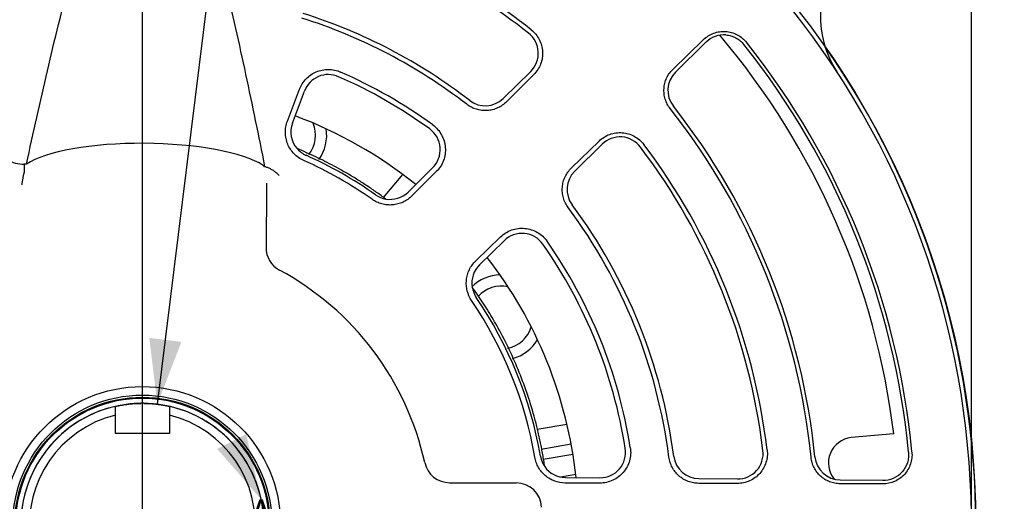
# Model space of a CAD drawing. Header units: inches. Extents: x 0.7 to 44, y 0 to 25.
# Tile 14 of 16: x 33.7 to 38.3, y 18.1 to 20.3. Entities that reach past the tile are written whole.
import ezdxf

# ---------------------------------------------------------------- set-up
doc = ezdxf.new("R2010")
doc.units = ezdxf.units.IN
doc.header["$MEASUREMENT"] = 0
doc.linetypes.add('SLD-Center', pattern=[1.45, 0.7, -0.25, 0.25, -0.25])
doc.linetypes.add('SLD-Solid', pattern=[0])
doc.layers.add('CENTER', color=40, linetype='SLD-Center')
for name, color, linetype, lineweight in [('DIMENSIONS', 140, 'SLD-Solid', 25), ('SLD-0', 7, 'SLD-Solid', 25), ('TEXT', 140, 'SLD-Solid', 25)]:
    doc.layers.add(name, color=color, linetype=linetype, lineweight=lineweight)
doc.styles.add('SLDTEXTSTYLE0', font='GOTHIC.TTF', dxfattribs={"width": 0.913})
doc.dimstyles.new('SLDDIMSTYLE0', dxfattribs={"dimtxt": 0.25, "dimasz": 0.3, "dimexe": 0, "dimexo": 0.0625, "dimgap": 0.0625, "dimtad": 0, "dimtih": 1, "dimtoh": 1, "dimrnd": 1e-09, "dimzin": 12, "dimdsep": 46, "dimtxsty": 'SLDTEXTSTYLE0', "dimsah": 1, "dimcen": 0.09, "dimadec": 0, "dimazin": 3, "dimtfac": 1, "dimtofl": 0, "dimtmove": 0, "dimatfit": 3, "dimfxl": 0, "dimfrac": 2, "dimtolj": 1, "dimtzin": 12, "dimarcsym": 0})
doc.dimstyles.new('SLDDIMSTYLE5', dxfattribs={"dimtxt": 0.25, "dimasz": 0.3, "dimexe": 0, "dimexo": 0.0625, "dimgap": 0.0625, "dimtad": 0, "dimtih": 1, "dimtoh": 1, "dimrnd": 1e-09, "dimzin": 12, "dimdsep": 46, "dimtxsty": 'SLDTEXTSTYLE0', "dimsah": 1, "dimcen": 0, "dimadec": 0, "dimazin": 3, "dimtfac": 1, "dimtofl": 0, "dimtmove": 0, "dimatfit": 3, "dimfxl": 0, "dimfrac": 2, "dimtolj": 1, "dimtzin": 12, "dimarcsym": 0})

# ---------------------------------------------------------------- blocks, each defined once
blk = doc.blocks.new('_D_12')
at = {"layer": 'DIMENSIONS'}
for p, q in [((30.3513, 23.9616), (30.3513, 24.6702)), ((38.101, 23.5679), (38.101, 24.6702)), ((33.8105, 24.582), (33.7344, 24.582)), ((33.7344, 24.582), (33.7344, 24.1852)), ((34.6418, 24.582), (34.718, 24.582)), ((34.718, 24.582), (34.718, 24.1852)), ((30.3513, 24.5452), (33.6075, 24.5452)), ((38.101, 24.5452), (34.8449, 24.5452)), ((33.7344, 24.1852), (33.8105, 24.1852)), ((34.718, 24.1852), (34.6418, 24.1852)), ((30.3513, 18.0427), (30.3513, 23.7116)), ((38.101, 21.9759), (38.101, 23.3179)), ((38.101, 18.0427), (38.101, 21.7259))]:
    blk.add_line(p, q, dxfattribs=at)
for points in [[(30.3513, 24.5452), (30.6513, 24.4702), (30.6513, 24.6202)], [(38.101, 24.5452), (37.801, 24.6202), (37.801, 24.4702)]]:
    blk.add_solid(points, dxfattribs=at)
at = {"layer": 'DIMENSIONS', "char_height": 0.25, "attachment_point": 1, "style": 'SLDTEXTSTYLE0'}
for s, insert in [('7.75', (33.9029, 24.9522)), ('196.8', (33.8105, 24.5045))]:
    blk.add_mtext(s, dxfattribs=dict(at, insert=insert))
blk = doc.blocks.new('_D_13')
at = {"layer": 'DIMENSIONS'}
for p, q in [((34.3124, 21.8509), (40.2142, 21.8509)), ((40.0892, 21.8509), (40.0892, 18.0826)), ((39.6736, 17.7086), (39.5974, 17.7086)), ((39.5974, 17.7086), (39.5974, 17.3117)), ((40.5048, 17.7086), (40.581, 17.7086)), ((40.581, 17.7086), (40.581, 17.3117)), ((39.5974, 17.3117), (39.6736, 17.3117)), ((40.581, 17.3117), (40.5048, 17.3117)), ((40.0892, 13.4927), (40.0892, 17.2609)), ((38.5644, 13.4927), (40.2142, 13.4927))]:
    blk.add_line(p, q, dxfattribs=at)
for points in [[(40.0892, 21.8509), (40.0142, 21.5509), (40.1642, 21.5509)], [(40.0892, 13.4927), (40.1642, 13.7927), (40.0142, 13.7927)]]:
    blk.add_solid(points, dxfattribs=at)
at = {"layer": 'DIMENSIONS', "char_height": 0.25, "attachment_point": 1, "style": 'SLDTEXTSTYLE0'}
for s, insert in [('8.36', (39.7659, 18.0787)), ('212.3', (39.6736, 17.6311))]:
    blk.add_mtext(s, dxfattribs=dict(at, insert=insert))
blk = doc.blocks.new('_D_16')
at = {"layer": 'DIMENSIONS'}
for p, q in [((28.1203, 16.6578), (28.1203, 23.9616)), ((34.2624, 18.0427), (34.2624, 23.9616)), ((32.1971, 23.8734), (32.1209, 23.8734)), ((32.1209, 23.8734), (32.1209, 23.4765)), ((33.0284, 23.8734), (33.1045, 23.8734)), ((33.1045, 23.8734), (33.1045, 23.4765)), ((28.1203, 23.8366), (31.994, 23.8366)), ((34.2624, 23.8366), (33.2314, 23.8366)), ((32.1209, 23.4765), (32.1971, 23.4765)), ((33.1045, 23.4765), (33.0284, 23.4765))]:
    blk.add_line(p, q, dxfattribs=at)
for points in [[(28.1203, 23.8366), (28.4203, 23.7616), (28.4203, 23.9116)], [(34.2624, 23.8366), (33.9624, 23.9116), (33.9624, 23.7616)]]:
    blk.add_solid(points, dxfattribs=at)
at = {"layer": 'DIMENSIONS', "char_height": 0.25, "attachment_point": 1, "style": 'SLDTEXTSTYLE0'}
for s, insert in [('6.14', (32.2895, 24.2435)), ('156.0', (32.1971, 23.7958))]:
    blk.add_mtext(s, dxfattribs=dict(at, insert=insert))
blk = doc.blocks.new('_D_18')
at = {"layer": 'DIMENSIONS'}
for p, q in [((35.2639, 22.5682), (35.1877, 22.5682)), ((35.1877, 22.5682), (35.1877, 22.1713)), ((35.9104, 22.5682), (35.9866, 22.5682)), ((35.9866, 22.5682), (35.9866, 22.1713)), ((34.3317, 18.5508), (34.8254, 22.5313)), ((34.8254, 22.5313), (35.0754, 22.5313)), ((35.1877, 22.1713), (35.2639, 22.1713)), ((35.9866, 22.1713), (35.9104, 22.1713))]:
    blk.add_line(p, q, dxfattribs=at)
blk.add_arc((34.2624, 17.9927), 0.5624, 82.2386, 95.4605, dxfattribs=at)
blk.add_solid([(34.3317, 18.5508), (34.443, 18.8393), (34.2942, 18.8577)], dxfattribs=at)
at = {"layer": 'DIMENSIONS', "char_height": 0.25, "attachment_point": 1, "style": 'SLDTEXTSTYLE0'}
for s, insert in [('%%c', (35.0754, 22.9383)), ('1.12', (35.4524, 22.9383)), ('28.6', (35.2639, 22.4906))]:
    blk.add_mtext(s, dxfattribs=dict(at, insert=insert))
blk = doc.blocks.new('SW_CENTERMARKSYMBOL_0')
at = {"layer": 'CENTER', "color": 0}
blk.add_line((0, 0.2), (0, 3.9583), dxfattribs=at)

msp = doc.modelspace()

# ---------------------------------------------------------------- linework, layer by layer
for p, q in [((36.7184, 20.0999), (36.8604, 20.2378)), ((36.7307, 20.0873), (36.8719, 20.226)), ((35.9328, 19.9654), (36.0603, 20.0907)), ((36.0747, 20.0761), (35.948, 19.95)), ((34.9337, 19.8605), (34.9898, 20.008)), ((34.9574, 19.8517), (35.0126, 19.9994)), ((36.2488, 19.6439), (36.377, 19.7684)), ((36.2639, 19.6285), (36.3914, 19.7538)), ((33.7155, 19.6617), (33.7152, 19.6236)), ((35.3789, 19.507), (35.4682, 19.6134)), ((35.4922, 19.5324), (35.6062, 19.6445)), ((35.6233, 19.627), (35.51, 19.5143)), ((34.8375, 19.5739), (34.8374, 19.5566)), ((34.8374, 19.5566), (34.835, 19.2762)), ((35.8055, 19.2136), (35.9202, 19.3249)), ((35.8233, 19.1955), (35.9373, 19.3075)), ((34.1374, 18.4161), (34.1374, 18.5005)), ((34.3874, 18.5005), (34.3874, 18.4161)), ((36.0896, 18.4348), (36.2279, 18.4591)), ((34.3874, 18.4161), (34.1374, 18.4161)), ((37.741, 18.4137), (37.5447, 18.3966)), ((36.1084, 18.3436), (36.2473, 18.3681)), ((36.256, 18.3187), (36.1185, 18.2944)), ((36.2689, 18.2265), (36.1987, 18.2141)), ((36.2208, 18.2119), (36.3806, 18.2105)), ((36.8385, 18.2065), (37.0173, 18.205)), ((37.493, 18.2008), (37.691, 18.1991)), ((35.6847, 18.1878), (35.9933, 18.187)), ((36.3804, 18.186), (36.2205, 18.1864)), ((37.0171, 18.1844), (36.8383, 18.1848)), ((37.6908, 18.1826), (37.4929, 18.1831))]:
    msp.add_line(p, q)
for radius in [0.6398, 0.6004, 0.5906, 0.5866]:
    msp.add_circle((34.2624, 17.9927), radius)
for centre, radius, start, end in [((34.2624, 17.9927), 2.8937, 51.8367, 72.9866), ((34.2624, 17.9927), 2.9133, 51.8367, 72.9866), ((37.8742, 20.3464), 0.4724, 144.5433, 213.0919), ((34.2624, 17.9927), 3.8386, 320.4323, 38.5723), ((34.2624, 17.9927), 2.4579, 52.3398, 72.5403), ((34.2624, 17.9927), 2.4803, 52.3398, 72.5403), ((35.9775, 20.175), 0.1181, 314.5023, 51.8367), ((36.9547, 20.1418), 0.1181, 85.7651, 134.5023), ((34.2624, 17.9927), 3.5039, 6.9013, 40.2855), ((34.2624, 17.9927), 3.563, 5.406, 38.5986), ((34.2624, 17.9927), 3.5786, 5.406, 38.5986), ((34.2624, 17.9927), 3.8583, 0, 34.9879), ((35.1233, 19.9581), 0.1181, 66.3468, 159.5023), ((34.2624, 17.9927), 2.2638, 54.0076, 66.3468), ((34.2624, 17.9927), 2.2873, 54.0076, 66.3468), ((36.8135, 20.003), 0.1181, 134.5023, 218.2394), ((35.85, 20.0497), 0.1181, 232.3398, 314.5023), ((34.2624, 17.9927), 3.1299, 5.7652, 38.2394), ((34.2624, 17.9927), 2.0201, 51.2177, 69.5023), ((34.2624, 17.9927), 3.1115, 5.7652, 38.2394), ((35.068, 19.8103), 0.1181, 159.5023, 220.7243), ((34.9189, 19.7962), 0.1452, 321.6738, 22.408), ((34.9189, 19.7962), 0.1969, 324.9232, 8.2949), ((35.5234, 19.7287), 0.1181, 314.5023, 54.0076), ((36.4742, 19.6695), 0.1181, 37.168, 134.5023), ((34.2624, 17.9927), 2.8937, 6.8367, 37.168), ((34.2624, 17.9927), 2.9133, 6.8367, 37.168), ((35.068, 19.8103), 0.1181, 220.7243, 246.0966), ((34.2624, 17.9927), 1.8701, 54.7683, 66.0966), ((34.2624, 17.9927), 1.8439, 54.7683, 66.0966), ((36.3467, 19.5443), 0.1181, 134.5023, 216.6648), ((35.4094, 19.6167), 0.1181, 234.7683, 260.1406), ((35.4094, 19.6167), 0.1181, 260.1406, 314.5023), ((34.2624, 17.9927), 2.4803, 7.3398, 36.6648), ((34.2624, 17.9927), 2.4579, 7.3398, 36.6648), ((36.0201, 19.2233), 0.1181, 34.9971, 134.5023), ((34.2624, 17.9927), 2.2638, 9.0076, 34.9971), ((34.2624, 17.9927), 2.2873, 9.0076, 34.9971), ((34.9531, 19.2752), 0.1181, 179.5023, 241.6985), ((35.9061, 19.1112), 0.1181, 134.5023, 188.864), ((34.2624, 17.9927), 2.0201, 6.2177, 37.7869), ((34.2624, 17.9927), 1.3386, 12.4197, 61.6985), ((35.9246, 18.9523), 0.1969, 91.7051, 134.0866), ((35.9061, 19.1112), 0.1181, 188.864, 214.2364), ((35.9246, 18.9523), 0.1452, 77.592, 138.1341), ((34.2624, 17.9927), 1.8439, 9.7683, 34.2364), ((34.2624, 17.9927), 1.8701, 9.7683, 34.2364), ((35.9246, 18.9523), 0.1452, 281.4189, 342.408), ((35.9246, 18.9523), 0.1969, 285.2385, 328.2949), ((34.2624, 17.9927), 0.5624, 89.2981, 90.7019), ((34.2624, 17.9927), 0.5624, 102.8419, 77.1581), ((34.2624, 17.9927), 0.523, 103.827, 76.173), ((37.5571, 18.2791), 0.1181, 95.9929, 219.3343), ((36.3816, 18.3286), 0.1181, 269.5023, 9.0076), ((37.0183, 18.3231), 0.1181, 269.5023, 6.8367), ((36.2218, 18.33), 0.1181, 189.7683, 215.1406), ((36.8396, 18.3246), 0.1181, 187.3398, 269.5023), ((37.494, 18.3189), 0.1181, 185.7652, 269.5023), ((35.685, 18.3059), 0.1181, 192.4197, 269.8512), ((36.2218, 18.33), 0.1181, 215.1406, 269.5023), ((37.692, 18.3172), 0.1181, 269.5023, 318.2395), ((35.993, 18.0689), 0.1181, 2.5235, 89.8512)]:
    msp.add_arc(centre, radius, start, end)
msp.add_ellipse((34.2764, 19.5993), major_axis=(0.5912, -0.0051), ratio=0.268249, start_param=0.3977, end_param=2.770881)
for points, knots in [([(33.7259, 19.6615), (33.757, 19.8057), (33.7891, 19.9497), (33.8563, 20.2369), (33.8914, 20.3802), (33.9488, 20.5939), (33.9687, 20.665), (34.0113, 20.8063), (34.0338, 20.8766), (34.0716, 20.9806), (34.0848, 21.015), (34.1135, 21.083), (34.129, 21.1166), (34.1552, 21.1653), (34.1645, 21.1813), (34.1847, 21.2122), (34.1956, 21.227), (34.2141, 21.2475), (34.2206, 21.254), (34.2347, 21.2661), (34.2422, 21.2716), (34.2585, 21.2805), (34.2672, 21.2839), (34.2855, 21.2875), (34.2951, 21.2875), (34.3131, 21.2841), (34.322, 21.2806), (34.3381, 21.2717), (34.3456, 21.2662), (34.3666, 21.248), (34.3784, 21.2341), (34.4, 21.2046), (34.4098, 21.1889), (34.428, 21.1571), (34.4363, 21.1409), (34.46, 21.0918), (34.474, 21.0583), (34.5003, 20.9905), (34.5124, 20.9562), (34.5356, 20.8872), (34.5465, 20.8524), (34.5676, 20.7827), (34.5777, 20.7478), (34.607, 20.6427), (34.6252, 20.5723), (34.6778, 20.3607), (34.7098, 20.219), (34.771, 19.9347), (34.8001, 19.7922), (34.8284, 19.6495)], [0, 0, 0, 0, 0.125, 0.125, 0.25, 0.25, 0.3125, 0.3125, 0.375, 0.375, 0.40625, 0.40625, 0.4375, 0.4375, 0.453125, 0.453125, 0.46875, 0.46875, 0.476563, 0.476563, 0.484375, 0.484375, 0.492188, 0.492188, 0.5, 0.5, 0.507813, 0.507813, 0.515625, 0.515625, 0.53125, 0.53125, 0.546875, 0.546875, 0.5625, 0.5625, 0.59375, 0.59375, 0.625, 0.625, 0.65625, 0.65625, 0.6875, 0.6875, 0.75, 0.75, 0.875, 0.875, 1, 1, 1, 1]), ([(36.0626, 20.2833), (36.0704, 20.2772), (36.0774, 20.2704), (36.0898, 20.2553), (36.0953, 20.2471), (36.1044, 20.2297), (36.1079, 20.2207), (36.1132, 20.2017), (36.1148, 20.192), (36.1159, 20.1726), (36.1154, 20.1627), (36.1124, 20.1433), (36.1099, 20.1339), (36.1029, 20.1157), (36.0984, 20.1069), (36.0878, 20.0906), (36.0817, 20.083), (36.0747, 20.0761)], [0, 0, 0, 0, 0.125, 0.125, 0.25, 0.25, 0.375, 0.375, 0.5, 0.5, 0.625, 0.625, 0.75, 0.75, 0.875, 0.875, 1, 1, 1, 1]), ([(36.8604, 20.2378), (36.8672, 20.2443), (36.8745, 20.2501), (36.8902, 20.26), (36.8987, 20.2642), (36.9162, 20.2707), (36.9252, 20.273), (36.9437, 20.2757), (36.9532, 20.2761), (36.9718, 20.2749), (36.981, 20.2734), (36.9992, 20.2683), (37.0078, 20.2649), (37.0244, 20.2563), (37.0323, 20.2511), (37.0467, 20.2392), (37.0533, 20.2326), (37.0592, 20.2252)], [0, 0, 0, 0, 0.125, 0.125, 0.25, 0.25, 0.375, 0.375, 0.5, 0.5, 0.625, 0.625, 0.75, 0.75, 0.875, 0.875, 1, 1, 1, 1]), ([(36.9634, 20.2596), (36.9716, 20.259), (36.9797, 20.2575), (36.9953, 20.253), (37.0027, 20.25), (37.017, 20.2425), (37.0238, 20.2379), (37.0363, 20.2276), (37.0419, 20.2218), (37.047, 20.2155)], [0, 0, 0, 0, 0.25, 0.25, 0.5, 0.5, 0.75, 0.75, 1, 1, 1, 1]), ([(34.9898, 20.008), (34.9933, 20.017), (34.9976, 20.0256), (35.0078, 20.0417), (35.0138, 20.0494), (35.0272, 20.0632), (35.0345, 20.0693), (35.0503, 20.0802), (35.0589, 20.0849), (35.0765, 20.0923), (35.0857, 20.0951), (35.1047, 20.0989), (35.1143, 20.0998), (35.1334, 20.0997), (35.1431, 20.0986), (35.162, 20.0946), (35.1712, 20.0916), (35.1801, 20.0878)], [0, 0, 0, 0, 0.125, 0.125, 0.25, 0.25, 0.375, 0.375, 0.5, 0.5, 0.625, 0.625, 0.75, 0.75, 0.875, 0.875, 1, 1, 1, 1]), ([(36.7063, 19.9185), (36.7011, 19.9251), (36.6966, 19.932), (36.6889, 19.9467), (36.6857, 19.9544), (36.6808, 19.9703), (36.6791, 19.9784), (36.6771, 19.9948), (36.6769, 20.0033), (36.678, 20.0198), (36.6793, 20.028), (36.6834, 20.044), (36.6862, 20.052), (36.6932, 20.067), (36.6973, 20.0741), (36.7069, 20.0876), (36.7124, 20.094), (36.7184, 20.0999)], [0, 0, 0, 0, 0.125, 0.125, 0.25, 0.25, 0.375, 0.375, 0.5, 0.5, 0.625, 0.625, 0.75, 0.75, 0.875, 0.875, 1, 1, 1, 1]), ([(35.948, 19.95), (35.942, 19.944), (35.9356, 19.9387), (35.9218, 19.9293), (35.9145, 19.9251), (35.8992, 19.9182), (35.8913, 19.9155), (35.8751, 19.9115), (35.8667, 19.9102), (35.8499, 19.9091), (35.8416, 19.9093), (35.825, 19.9112), (35.8167, 19.913), (35.8006, 19.9179), (35.7929, 19.921), (35.778, 19.9287), (35.7708, 19.9333), (35.7641, 19.9384)], [0, 0, 0, 0, 0.125, 0.125, 0.25, 0.25, 0.375, 0.375, 0.5, 0.5, 0.625, 0.625, 0.75, 0.75, 0.875, 0.875, 1, 1, 1, 1]), ([(35.0096, 19.6784), (35.0012, 19.6821), (34.9933, 19.6865), (34.9785, 19.6969), (34.9715, 19.7028), (34.9587, 19.7158), (34.9531, 19.7228), (34.9431, 19.7379), (34.9388, 19.746), (34.9318, 19.7627), (34.9292, 19.7714), (34.9255, 19.7891), (34.9244, 19.7983), (34.9242, 19.8165), (34.9249, 19.8256), (34.928, 19.8433), (34.9304, 19.852), (34.9337, 19.8605)], [0, 0, 0, 0, 0.125, 0.125, 0.25, 0.25, 0.375, 0.375, 0.5, 0.5, 0.625, 0.625, 0.75, 0.75, 0.875, 0.875, 1, 1, 1, 1]), ([(35.6066, 19.8433), (35.615, 19.8372), (35.6226, 19.8303), (35.6362, 19.8149), (35.6423, 19.8064), (35.6522, 19.7885), (35.6563, 19.7791), (35.6622, 19.7593), (35.6641, 19.7491), (35.6657, 19.7288), (35.6654, 19.7183), (35.6625, 19.698), (35.66, 19.6881), (35.6528, 19.6688), (35.6482, 19.6595), (35.6371, 19.6424), (35.6307, 19.6343), (35.6233, 19.627)], [0, 0, 0, 0, 0.125, 0.125, 0.25, 0.25, 0.375, 0.375, 0.5, 0.5, 0.625, 0.625, 0.75, 0.75, 0.875, 0.875, 1, 1, 1, 1]), ([(36.377, 19.7684), (36.3841, 19.7753), (36.3917, 19.7813), (36.4082, 19.7916), (36.4172, 19.796), (36.4355, 19.8026), (36.4449, 19.805), (36.4644, 19.8076), (36.4742, 19.8079), (36.4936, 19.8065), (36.5034, 19.8047), (36.5222, 19.7992), (36.5312, 19.7954), (36.5483, 19.7861), (36.5565, 19.7804), (36.5713, 19.7677), (36.578, 19.7606), (36.584, 19.7528)], [0, 0, 0, 0, 0.125, 0.125, 0.25, 0.25, 0.375, 0.375, 0.5, 0.5, 0.625, 0.625, 0.75, 0.75, 0.875, 0.875, 1, 1, 1, 1]), ([(35.3892, 19.5003), (35.3821, 19.5055), (35.368, 19.516), (35.3466, 19.5312), (35.325, 19.5462), (35.3032, 19.5609), (35.2812, 19.5753), (35.259, 19.5894), (35.2366, 19.6031), (35.214, 19.6166), (35.1851, 19.6333), (35.1498, 19.6527), (35.1078, 19.6745), (35.0652, 19.6952), (35.0222, 19.7149), (34.9931, 19.7271), (34.9785, 19.7333)], [0, 0, 0, 0, 0.0556022, 0.1111676, 0.1667069, 0.2222311, 0.2777509, 0.3332773, 0.3888212, 0.4443933, 0.5000045, 0.6000596, 0.7000234, 0.7999592, 0.8999303, 1, 1, 1, 1]), ([(33.6361, 19.6829), (33.648, 19.6756), (33.6608, 19.67), (33.6877, 19.6627), (33.7016, 19.661), (33.7155, 19.6617)], [0, 0, 0, 0, 0.5, 0.5, 1, 1, 1, 1]), ([(34.8954, 19.6095), (34.8933, 19.6116), (34.8891, 19.6157), (34.8825, 19.6215), (34.8759, 19.6267), (34.8692, 19.6315), (34.8625, 19.6357), (34.8557, 19.6395), (34.8489, 19.6428), (34.8421, 19.6455), (34.8353, 19.6478), (34.8307, 19.649), (34.8284, 19.6495)], [0, 0, 0, 0, 0.113632, 0.223685, 0.330327, 0.433748, 0.534158, 0.631789, 0.726897, 0.819762, 0.910688, 1, 1, 1, 1]), ([(33.7046, 19.5664), (33.7049, 19.5678), (33.7054, 19.571), (33.7063, 19.576), (33.7073, 19.5818), (33.7085, 19.5883), (33.7098, 19.5953), (33.7112, 19.603), (33.7126, 19.6103), (33.7138, 19.6163), (33.7147, 19.6208), (33.715, 19.6225), (33.7152, 19.6234)], [0, 0, 0, 0, 0.055518, 0.121669, 0.198976, 0.287838, 0.388411, 0.500457, 0.64071, 0.771612, 0.891636, 1, 1, 1, 1]), ([(36.234, 19.4603), (36.2289, 19.4671), (36.2246, 19.4743), (36.2172, 19.4892), (36.2141, 19.4971), (36.2095, 19.5133), (36.2079, 19.5215), (36.2062, 19.5381), (36.2062, 19.5466), (36.2075, 19.5633), (36.2089, 19.5716), (36.2132, 19.5877), (36.2161, 19.5957), (36.2233, 19.6108), (36.2275, 19.618), (36.2372, 19.6316), (36.2427, 19.6381), (36.2488, 19.6439)], [0, 0, 0, 0, 0.125, 0.125, 0.25, 0.25, 0.375, 0.375, 0.5, 0.5, 0.625, 0.625, 0.75, 0.75, 0.875, 0.875, 1, 1, 1, 1]), ([(35.51, 19.5143), (35.4981, 19.5024), (35.4844, 19.4929), (35.4615, 19.4823), (35.4537, 19.4795), (35.4376, 19.4752), (35.4293, 19.4738), (35.4126, 19.4723), (35.4043, 19.4724), (35.3877, 19.4739), (35.3794, 19.4753), (35.3632, 19.4797), (35.3554, 19.4826), (35.3403, 19.4897), (35.333, 19.4939), (35.3261, 19.4988)], [0, 0, 0, 0, 0.25, 0.25, 0.375, 0.375, 0.5, 0.5, 0.625, 0.625, 0.75, 0.75, 0.875, 0.875, 1, 1, 1, 1]), ([(35.9202, 19.3249), (35.9276, 19.3322), (35.9357, 19.3384), (35.9531, 19.3492), (35.9625, 19.3537), (35.9818, 19.3605), (35.9917, 19.3629), (36.0122, 19.3654), (36.0226, 19.3655), (36.0429, 19.3636), (36.0531, 19.3615), (36.0727, 19.3553), (36.0821, 19.3511), (36.0999, 19.3408), (36.1083, 19.3346), (36.1233, 19.3207), (36.1301, 19.313), (36.1361, 19.3045)], [0, 0, 0, 0, 0.125, 0.125, 0.25, 0.25, 0.375, 0.375, 0.5, 0.5, 0.625, 0.625, 0.75, 0.75, 0.875, 0.875, 1, 1, 1, 1]), ([(35.7868, 19.03), (35.7773, 19.044), (35.7705, 19.0592), (35.7643, 19.0837), (35.763, 19.0919), (35.7618, 19.1085), (35.7619, 19.1169), (35.7636, 19.1336), (35.7651, 19.1418), (35.7697, 19.1578), (35.7727, 19.1657), (35.78, 19.1808), (35.7842, 19.1879), (35.794, 19.2014), (35.7995, 19.2077), (35.8055, 19.2136)], [0, 0, 0, 0, 0.25, 0.25, 0.375, 0.375, 0.5, 0.5, 0.625, 0.625, 0.75, 0.75, 0.875, 0.875, 1, 1, 1, 1]), ([(36.1252, 18.262), (36.1238, 18.2713), (36.1211, 18.2899), (36.1164, 18.3177), (36.1113, 18.3454), (36.1058, 18.373), (36.0999, 18.4005), (36.0936, 18.428), (36.0869, 18.4554), (36.0726, 18.5102), (36.0479, 18.5917), (36.0086, 18.6982), (35.9629, 18.8022), (35.9214, 18.8829), (35.8878, 18.942), (35.8646, 18.9806), (35.8405, 19.0187), (35.8155, 19.0562), (35.7981, 19.0808), (35.7894, 19.093)], [0, 0, 0, 0, 0.031161, 0.062302, 0.093429, 0.12455, 0.155672, 0.186802, 0.217946, 0.249112, 0.374545, 0.500002, 0.625435, 0.750891, 0.800738, 0.850543, 0.900337, 0.950146, 1, 1, 1, 1]), ([(34.1374, 18.541), (34.1374, 18.541), (34.1382, 18.5412), (34.1412, 18.5418), (34.1435, 18.5423), (34.1494, 18.5436), (34.1531, 18.5443), (34.1616, 18.546), (34.1666, 18.5469), (34.1774, 18.5486), (34.1834, 18.5495), (34.1962, 18.5512), (34.2031, 18.552), (34.2173, 18.5533), (34.2247, 18.5538), (34.24, 18.5547), (34.2477, 18.5549), (34.2555, 18.555)], [0, 0, 0, 0, 0.125, 0.125, 0.25, 0.25, 0.375, 0.375, 0.5, 0.5, 0.625, 0.625, 0.75, 0.75, 0.875, 0.875, 1, 1, 1, 1]), ([(34.2693, 18.555), (34.2771, 18.5549), (34.2848, 18.5547), (34.3, 18.5538), (34.3075, 18.5533), (34.3217, 18.552), (34.3285, 18.5512), (34.3413, 18.5495), (34.3474, 18.5486), (34.3582, 18.5469), (34.3631, 18.546), (34.3717, 18.5443), (34.3754, 18.5436), (34.3813, 18.5424), (34.3836, 18.5418), (34.3867, 18.5412), (34.3874, 18.541), (34.3874, 18.541)], [0, 0, 0, 0, 0.125, 0.125, 0.25, 0.25, 0.375, 0.375, 0.5, 0.5, 0.625, 0.625, 0.75, 0.75, 0.875, 0.875, 1, 1, 1, 1]), ([(36.5215, 18.3508), (36.5231, 18.3405), (36.5236, 18.3303), (36.5224, 18.3098), (36.5206, 18.2995), (36.515, 18.2798), (36.5112, 18.2703), (36.5014, 18.252), (36.4956, 18.2435), (36.4823, 18.228), (36.4747, 18.2209), (36.4583, 18.2085), (36.4495, 18.2033), (36.4308, 18.1947), (36.421, 18.1914), (36.401, 18.1871), (36.3908, 18.186), (36.3804, 18.186)], [0, 0, 0, 0, 0.125, 0.125, 0.25, 0.25, 0.375, 0.375, 0.5, 0.5, 0.625, 0.625, 0.75, 0.75, 0.875, 0.875, 1, 1, 1, 1]), ([(37.1551, 18.3395), (37.1562, 18.3296), (37.1564, 18.3199), (37.1546, 18.3005), (37.1526, 18.2907), (37.1467, 18.2721), (37.1428, 18.2631), (37.1332, 18.2461), (37.1274, 18.238), (37.1145, 18.2235), (37.1071, 18.2169), (37.0913, 18.2053), (37.0829, 18.2004), (37.0651, 18.1925), (37.0556, 18.1894), (37.0366, 18.1854), (37.0269, 18.1844), (37.0171, 18.1844)], [0, 0, 0, 0, 0.125, 0.125, 0.25, 0.25, 0.375, 0.375, 0.5, 0.5, 0.625, 0.625, 0.75, 0.75, 0.875, 0.875, 1, 1, 1, 1]), ([(37.8251, 18.3298), (37.826, 18.3204), (37.8259, 18.3109), (37.8237, 18.2924), (37.8217, 18.2833), (37.8157, 18.2655), (37.8118, 18.257), (37.8024, 18.2409), (37.7968, 18.2333), (37.7842, 18.2195), (37.7772, 18.2133), (37.7621, 18.2025), (37.7538, 18.1978), (37.7283, 18.1865), (37.7096, 18.1826), (37.6908, 18.1826)], [0, 0, 0, 0, 0.125, 0.125, 0.25, 0.25, 0.375, 0.375, 0.5, 0.5, 0.625, 0.625, 0.75, 0.75, 1, 1, 1, 1]), ([(37.8096, 18.3283), (37.8103, 18.3202), (37.8103, 18.312), (37.8085, 18.296), (37.8067, 18.2881), (37.7991, 18.2649), (37.791, 18.2507), (37.7801, 18.2385)], [0, 0, 0, 0, 0.25, 0.25, 0.5, 0.5, 1, 1, 1, 1]), ([(36.2205, 18.1864), (36.2037, 18.1865), (36.1873, 18.1894), (36.1636, 18.1981), (36.1561, 18.2016), (36.1417, 18.21), (36.1349, 18.2148), (36.122, 18.2256), (36.1162, 18.2316), (36.1055, 18.2443), (36.1007, 18.2512), (36.0923, 18.2658), (36.0888, 18.2734), (36.0832, 18.289), (36.081, 18.2972), (36.0796, 18.3055)], [0, 0, 0, 0, 0.25, 0.25, 0.375, 0.375, 0.5, 0.5, 0.625, 0.625, 0.75, 0.75, 0.875, 0.875, 1, 1, 1, 1]), ([(36.8383, 18.1848), (36.8299, 18.1849), (36.8216, 18.1856), (36.8052, 18.1887), (36.7971, 18.1909), (36.7813, 18.1969), (36.7738, 18.2005), (36.7596, 18.2091), (36.7527, 18.2141), (36.7401, 18.2252), (36.7344, 18.2313), (36.724, 18.2444), (36.7193, 18.2515), (36.7114, 18.2663), (36.7082, 18.274), (36.7031, 18.29), (36.7013, 18.2983), (36.7002, 18.3067)], [0, 0, 0, 0, 0.125, 0.125, 0.25, 0.25, 0.375, 0.375, 0.5, 0.5, 0.625, 0.625, 0.75, 0.75, 0.875, 0.875, 1, 1, 1, 1]), ([(37.4929, 18.1831), (37.4845, 18.1832), (37.4763, 18.184), (37.4601, 18.187), (37.452, 18.1893), (37.4365, 18.1953), (37.4291, 18.199), (37.415, 18.2076), (37.4083, 18.2127), (37.396, 18.2238), (37.3904, 18.2299), (37.3803, 18.243), (37.3759, 18.2502), (37.3684, 18.265), (37.3653, 18.2727), (37.3606, 18.2886), (37.359, 18.2969), (37.3582, 18.3052)], [0, 0, 0, 0, 0.125, 0.125, 0.25, 0.25, 0.375, 0.375, 0.5, 0.5, 0.625, 0.625, 0.75, 0.75, 0.875, 0.875, 1, 1, 1, 1])]:
    msp.add_open_spline(points, degree=3, knots=knots)
for points in [[(33.7259, 19.6615), (33.7224, 19.6616), (33.719, 19.6616), (33.7155, 19.6617)], [(34.8284, 19.6495), (34.8263, 19.6524), (34.8242, 19.6545), (34.822, 19.656)], [(33.7152, 19.6236), (33.7152, 19.6235), (33.7152, 19.6235), (33.7152, 19.6234)], [(34.1374, 18.5005), (34.1374, 18.514), (34.1374, 18.5275), (34.1374, 18.541)], [(34.3874, 18.541), (34.3874, 18.5275), (34.3874, 18.514), (34.3874, 18.5005)]]:
    msp.add_open_spline(points, degree=3)
at = {"layer": 'SLD-0'}
msp.add_circle((34.2624, 17.9927), 3.8583, dxfattribs=at)
msp.add_arc((34.2624, 17.9927), 3.8386, 320.4323, 38.5723, dxfattribs=at)
at = {"layer": 'TEXT'}
msp.add_arc((34.2624, 17.9927), 0.5624, 12.1388, 358.2673, dxfattribs=at)
msp.add_solid([(34.8122, 18.1109), (34.7425, 18.4122), (34.6089, 18.3439)], dxfattribs=at)

# ---------------------------------------------------------------- block references
at = {"layer": 'CENTER'}
msp.add_blockref('SW_CENTERMARKSYMBOL_0', (34.2624, 17.9927), dxfattribs=at)

# ---------------------------------------------------------------- texts
at = {"layer": 'TEXT', "insert": (34.7608, 18.1109), "char_height": 0.125, "attachment_point": 1, "style": 'SLDTEXTSTYLE0'}
msp.add_mtext('A', dxfattribs=at)

# ---------------------------------------------------------------- dimensions: what is measured, and where the dimension line sits
at = {"layer": 'DIMENSIONS'}
for base, p1, p2, picture, middle in [((38.101, 24.5452), (30.3513, 17.9927), (38.101, 17.9927), '_D_12', (34.2262, 24.5452)), ((28.1203, 23.8366), (34.2624, 17.9927), (28.1203, 16.6078), '_D_16', (32.6127, 23.8366))]:
    dim = msp.add_linear_dim(base=base, p1=p1, p2=p2, dimstyle='SLDDIMSTYLE0', dxfattribs=at)
    dim.commit()
    dim.dimension.update_dxf_attribs({"geometry": picture, "text_midpoint": middle, "dimtype": 160})
dim = msp.add_diameter_dim_2p(p1=(34.1932, 17.4345), p2=(34.3317, 18.5508), dimstyle='SLDDIMSTYLE5', dxfattribs=at)
dim.commit()
dim.dimension.update_dxf_attribs({"geometry": '_D_18', "text_midpoint": (35.5872, 22.5313), "dimtype": 163})
dim = msp.add_linear_dim(base=(40.0892, 21.8509), p1=(38.5144, 13.4927), p2=(34.2624, 21.8509), angle=90, dimstyle='SLDDIMSTYLE0', dxfattribs=at)
dim.commit()
dim.dimension.update_dxf_attribs({"geometry": '_D_13', "text_midpoint": (40.0892, 17.6718), "dimtype": 160})

doc.saveas('drawing.dxf')
